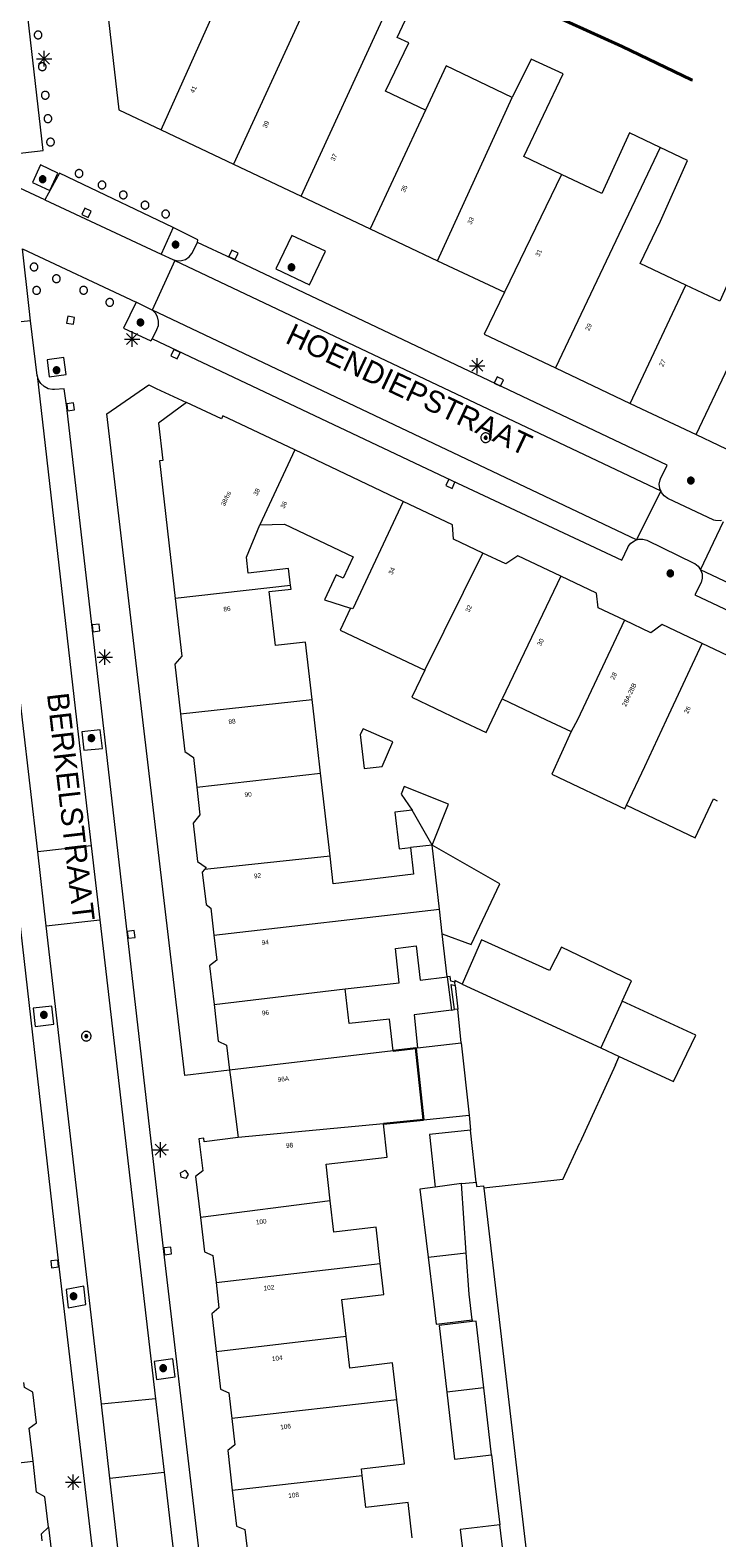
# Model space of a CAD drawing. Header units: metres. Extents: x 135779 to 137489, y 452643 to 455118.
# Tile 104 of 256: x 136287 to 136332, y 453347 to 453444. Entities that reach past the tile are written whole.
import ezdxf
from ezdxf.enums import TextEntityAlignment as Align

# ---------------------------------------------------------------- set-up
doc = ezdxf.new("R2010")
doc.units = ezdxf.units.M
doc.linetypes.add('DGN_Style_3', pattern=[78.572352, 56.123108, -22.449243])
doc.linetypes.add('DGN_Style_4', pattern=[89.853097, 44.898487, -22.449243, 0.056123, -22.449243])
for name, color, linetype, lineweight in [('KTop_NAR_Huisnummer (t)', 7, 'Continuous', 13), ('KTop_NAR_Huisnummer tijdelijk (t)', 7, 'Continuous', 13), ('KTop_ORL_Weg_Straatnaam (t)', 7, 'Continuous', 13), ('KTop_PAL_Afsluitpaal', 222, 'Continuous', 13), ('KTop_PAL_Lichtmast', 40, 'Continuous', 13), ('KTop_PND_Grondvlaksituatie van BAG-pand [tachy]', 1, 'Continuous', 13), ('KTop_PND_Pandscheiding', 40, 'Continuous', 13), ('KTop_PND_Voorlopige_pandgeometrie', 1, 'DGN_Style_3', 30), ('KTop_PUT_Brandkraan of -put', 1, 'Continuous', 13), ('KTop_PUT_Inspectie- of rioolput', 15, 'Continuous', 13), ('KTop_PUT_Kolk', 15, 'Continuous', 13), ('KTop_SHD_Hek (l)', 15, 'DGN_Style_4', 40), ('KTop_SHD_Muur', 15, 'Continuous', 13), ('KTop_VGO_Boom', 92, 'Continuous', 13), ('KTop_WGD_Parkeervlak', 251, 'Continuous', 13), ('KTop_WGD_Rijbaan_Lokale weg', 251, 'Continuous', 13), ('KTop_WGD_Rijbaan_Lokale weg_verkeersdrempel', 40, 'Continuous', 13), ('KTop_WGD_Voetpad', 251, 'Continuous', 13), ('KTop_WGD_Voetpad_achterpad', 251, 'Continuous', 13)]:
    doc.layers.add(name, color=color, linetype=linetype, lineweight=lineweight)
doc.styles.add('Style-ROVU', font='ROVU.shx')
doc.styles.add('Style-ROVUCURSIEF', font='ROVUCURSIEF.shx')

# ---------------------------------------------------------------- blocks, each defined once
blk = doc.blocks.new('PAL_Lichtmast')
at = {"layer": 'KTop_PAL_Lichtmast'}
for p, q in [((-0.354, -0.354), (0.354, 0.354)), ((0.354, -0.354), (-0.354, 0.354)), ((0, -0.5), (0, 0.5)), ((-0.5, 0), (0.5, 0))]:
    blk.add_line(p, q, dxfattribs=at)
blk = doc.blocks.new('PAL_Afsluitpaal')
at = {"layer": 'KTop_PAL_Afsluitpaal', "flags": 128}
blk.add_lwpolyline([(0.25, 0), (0.249, 0.026), (0.245, 0.052), (0.238, 0.077), (0.228, 0.102), (0.217, 0.125), (0.202, 0.147), (0.186, 0.167), (0.167, 0.186), (0.147, 0.202), (0.125, 0.217), (0.102, 0.228), (0.077, 0.238), (0.052, 0.245), (0.026, 0.249), (0, 0.25), (-0.026, 0.249), (-0.052, 0.245), (-0.077, 0.238), (-0.102, 0.228), (-0.125, 0.217), (-0.147, 0.202), (-0.167, 0.186), (-0.186, 0.167), (-0.202, 0.147), (-0.217, 0.125), (-0.228, 0.102), (-0.238, 0.077), (-0.245, 0.052), (-0.249, 0.026), (-0.25, 0), (-0.249, -0.026), (-0.245, -0.052), (-0.238, -0.077), (-0.228, -0.102), (-0.217, -0.125), (-0.202, -0.147), (-0.186, -0.167), (-0.167, -0.186), (-0.147, -0.202), (-0.125, -0.217), (-0.102, -0.228), (-0.077, -0.238), (-0.052, -0.245), (-0.026, -0.249), (0, -0.25), (0.026, -0.249), (0.052, -0.245), (0.077, -0.238), (0.102, -0.228), (0.125, -0.217), (0.147, -0.202), (0.167, -0.186), (0.186, -0.167), (0.202, -0.147), (0.217, -0.125), (0.228, -0.102), (0.238, -0.077), (0.245, -0.052), (0.249, -0.026), (0.25, 0)], dxfattribs=at)
blk = doc.blocks.new('PUT_Brandkraan_of_-put')
at = {"layer": 'KTop_PUT_Brandkraan of -put'}
for p, q in [((-0.25, 0.034), (0, 0.25)), ((-0.158, -0.25), (-0.25, 0.034)), ((0, 0.25), (0.25, 0.033)), ((0.25, 0.033), (0.158, -0.25)), ((0.158, -0.25), (-0.158, -0.25))]:
    blk.add_line(p, q, dxfattribs=at)
blk = doc.blocks.new('PUT_Inspectie-_of_rioolput')
at = {"layer": 'KTop_PUT_Inspectie- of rioolput', "flags": 128}
for points in [[(0.31, 0), (0.308, 0.032), (0.303, 0.064), (0.294, 0.095), (0.283, 0.126), (0.268, 0.155), (0.25, 0.182), (0.23, 0.207), (0.207, 0.23), (0.182, 0.25), (0.154, 0.268), (0.126, 0.283), (0.095, 0.294), (0.064, 0.303), (0.032, 0.308), (0, 0.309), (-0.032, 0.308), (-0.064, 0.303), (-0.096, 0.294), (-0.126, 0.283), (-0.155, 0.268), (-0.182, 0.25), (-0.207, 0.23), (-0.23, 0.207), (-0.25, 0.182), (-0.268, 0.154), (-0.283, 0.126), (-0.294, 0.095), (-0.303, 0.064), (-0.308, 0.032), (-0.309, 0), (-0.308, -0.032), (-0.303, -0.064), (-0.294, -0.096), (-0.283, -0.126), (-0.268, -0.155), (-0.25, -0.182), (-0.23, -0.207), (-0.207, -0.23), (-0.182, -0.25), (-0.155, -0.268), (-0.126, -0.283), (-0.096, -0.294), (-0.064, -0.303), (-0.032, -0.308), (0, -0.309), (0.032, -0.308), (0.064, -0.303), (0.095, -0.294), (0.126, -0.283), (0.155, -0.268), (0.182, -0.25), (0.207, -0.23), (0.23, -0.207), (0.25, -0.182), (0.268, -0.155), (0.283, -0.126), (0.294, -0.096), (0.303, -0.064), (0.308, -0.032), (0.31, 0)], [(0.095, 0), (0.094, 0.009), (0.092, 0.019), (0.09, 0.029), (0.086, 0.038), (0.082, 0.047), (0.076, 0.055), (0.07, 0.063), (0.063, 0.07), (0.055, 0.076), (0.047, 0.082), (0.038, 0.086), (0.029, 0.09), (0.019, 0.092), (0.009, 0.094), (0, 0.094), (-0.01, 0.094), (-0.02, 0.092), (-0.029, 0.09), (-0.039, 0.086), (-0.048, 0.082), (-0.056, 0.076), (-0.064, 0.07), (-0.071, 0.063), (-0.077, 0.055), (-0.082, 0.047), (-0.087, 0.038), (-0.09, 0.029), (-0.093, 0.019), (-0.094, 0.009), (-0.095, 0), (-0.094, -0.01), (-0.093, -0.02), (-0.09, -0.029), (-0.087, -0.039), (-0.082, -0.048), (-0.077, -0.056), (-0.071, -0.064), (-0.064, -0.071), (-0.056, -0.077), (-0.047, -0.082), (-0.039, -0.087), (-0.029, -0.09), (-0.02, -0.093), (-0.01, -0.094), (0, -0.095), (0.009, -0.094), (0.019, -0.093), (0.029, -0.09), (0.038, -0.087), (0.047, -0.082), (0.055, -0.077), (0.063, -0.071), (0.07, -0.064), (0.076, -0.056), (0.082, -0.047), (0.086, -0.039), (0.09, -0.029), (0.092, -0.02), (0.094, -0.01), (0.095, 0)], [(0.035, 0), (0.034, 0.003), (0.034, 0.007), (0.033, 0.01), (0.031, 0.014), (0.03, 0.017), (0.028, 0.02), (0.026, 0.023), (0.023, 0.026), (0.02, 0.028), (0.017, 0.03), (0.014, 0.031), (0.01, 0.033), (0.007, 0.034), (0.003, 0.034), (0, 0.034), (-0.004, 0.034), (-0.007, 0.034), (-0.011, 0.033), (-0.014, 0.031), (-0.018, 0.03), (-0.021, 0.028), (-0.023, 0.026), (-0.026, 0.023), (-0.028, 0.02), (-0.03, 0.017), (-0.032, 0.014), (-0.033, 0.01), (-0.034, 0.007), (-0.035, 0.003), (-0.035, 0), (-0.035, -0.004), (-0.034, -0.007), (-0.033, -0.011), (-0.032, -0.014), (-0.03, -0.018), (-0.028, -0.021), (-0.026, -0.023), (-0.023, -0.026), (-0.021, -0.028), (-0.017, -0.03), (-0.014, -0.032), (-0.011, -0.033), (-0.007, -0.034), (-0.004, -0.035), (0, -0.035), (0.003, -0.035), (0.007, -0.034), (0.01, -0.033), (0.014, -0.032), (0.017, -0.03), (0.02, -0.028), (0.023, -0.026), (0.026, -0.023), (0.028, -0.021), (0.03, -0.017), (0.031, -0.014), (0.033, -0.011), (0.034, -0.007), (0.034, -0.004), (0.035, 0)], [(0.01, 0.02), (0.007, 0.02), (0.005, 0.021), (0.003, 0.022), (0.001, 0.022), (-0.001, 0.022), (-0.004, 0.022), (-0.006, 0.021), (-0.008, 0.02), (-0.01, 0.019), (-0.012, 0.018), (-0.014, 0.017), (-0.016, 0.015), (-0.017, 0.013), (-0.019, 0.012), (-0.02, 0.009), (-0.021, 0.007), (-0.022, 0.005), (-0.022, 0.003), (-0.022, 0.001), (-0.022, -0.001), (-0.022, -0.004), (-0.022, -0.006), (-0.021, -0.008), (-0.02, -0.01), (-0.019, -0.012), (-0.017, -0.014), (-0.016, -0.016), (-0.014, -0.017), (-0.012, -0.019), (-0.01, -0.02), (-0.008, -0.021), (-0.006, -0.022), (-0.003, -0.022), (-0.001, -0.022), (0.001, -0.022), (0.003, -0.022), (0.005, -0.022), (0.008, -0.021), (0.01, -0.02), (0.012, -0.019), (0.014, -0.017), (0.015, -0.016), (0.017, -0.014), (0.018, -0.012), (0.02, -0.01), (0.02, -0.008), (0.021, -0.006), (0.022, -0.003), (0.022, -0.001), (0.022, 0.001), (0.022, 0.003), (0.021, 0.005), (0.02, 0.008), (0.019, 0.01), (0.018, 0.012), (0.017, 0.014), (0.015, 0.015), (0.013, 0.017), (0.012, 0.018), (0.01, 0.02)]]:
    blk.add_lwpolyline(points, dxfattribs=at)
blk = doc.blocks.new('PUT_Kolk')
at = {"layer": 'KTop_PUT_Kolk', "flags": 128}
blk.add_lwpolyline([(0.225, -0.225), (0.225, 0.225), (-0.225, 0.225), (-0.225, -0.225), (0.225, -0.225)], dxfattribs=at)
blk = doc.blocks.new('VGO_Boom')
at = {"layer": 'KTop_VGO_Boom', "flags": 128}
for points in [[(0.215, 0), (0.214, 0.022), (0.21, 0.045), (0.204, 0.066), (0.196, 0.087), (0.186, 0.108), (0.174, 0.126), (0.16, 0.144), (0.144, 0.16), (0.126, 0.174), (0.107, 0.186), (0.087, 0.196), (0.066, 0.204), (0.045, 0.21), (0.022, 0.214), (-0.001, 0.215), (-0.023, 0.214), (-0.045, 0.21), (-0.067, 0.204), (-0.088, 0.196), (-0.108, 0.186), (-0.127, 0.174), (-0.144, 0.16), (-0.16, 0.144), (-0.174, 0.126), (-0.187, 0.107), (-0.197, 0.087), (-0.205, 0.066), (-0.211, 0.045), (-0.214, 0.022), (-0.215, -0.001), (-0.214, -0.023), (-0.211, -0.045), (-0.205, -0.067), (-0.197, -0.088), (-0.187, -0.108), (-0.174, -0.127), (-0.16, -0.144), (-0.144, -0.16), (-0.127, -0.174), (-0.108, -0.187), (-0.088, -0.197), (-0.067, -0.205), (-0.045, -0.211), (-0.023, -0.214), (0, -0.215), (0.022, -0.214), (0.045, -0.211), (0.066, -0.205), (0.087, -0.197), (0.108, -0.187), (0.126, -0.174), (0.144, -0.16), (0.16, -0.144), (0.174, -0.127), (0.186, -0.108), (0.196, -0.088), (0.204, -0.067), (0.21, -0.045), (0.214, -0.023), (0.215, -0.001)], [(0.155, 0), (0.154, 0.016), (0.152, 0.032), (0.147, 0.048), (0.142, 0.063), (0.134, 0.078), (0.125, 0.091), (0.115, 0.104), (0.104, 0.115), (0.091, 0.125), (0.077, 0.134), (0.063, 0.142), (0.048, 0.147), (0.032, 0.152), (0.016, 0.154), (-0.001, 0.155), (-0.017, 0.154), (-0.033, 0.152), (-0.048, 0.147), (-0.064, 0.142), (-0.078, 0.134), (-0.092, 0.125), (-0.104, 0.115), (-0.116, 0.104), (-0.126, 0.091), (-0.135, 0.077), (-0.142, 0.063), (-0.148, 0.048), (-0.152, 0.032), (-0.155, 0.016), (-0.155, -0.001), (-0.155, -0.017), (-0.152, -0.033), (-0.148, -0.048), (-0.142, -0.064), (-0.135, -0.078), (-0.126, -0.092), (-0.116, -0.104), (-0.104, -0.116), (-0.092, -0.126), (-0.078, -0.135), (-0.064, -0.142), (-0.048, -0.148), (-0.033, -0.152), (-0.017, -0.155), (0, -0.155), (0.016, -0.155), (0.032, -0.152), (0.048, -0.148), (0.063, -0.142), (0.078, -0.135), (0.091, -0.126), (0.104, -0.116), (0.115, -0.104), (0.125, -0.092), (0.134, -0.078), (0.142, -0.064), (0.147, -0.048), (0.152, -0.033), (0.154, -0.017), (0.155, -0.001)], [(0.095, 0), (0.094, 0.01), (0.093, 0.02), (0.09, 0.029), (0.087, 0.039), (0.082, 0.048), (0.077, 0.056), (0.071, 0.064), (0.064, 0.071), (0.056, 0.077), (0.047, 0.082), (0.039, 0.087), (0.029, 0.09), (0.02, 0.093), (0.01, 0.094), (-0.001, 0.095), (-0.01, 0.094), (-0.02, 0.093), (-0.03, 0.09), (-0.039, 0.087), (-0.048, 0.082), (-0.056, 0.077), (-0.064, 0.071), (-0.071, 0.064), (-0.077, 0.056), (-0.083, 0.047), (-0.087, 0.039), (-0.091, 0.029), (-0.093, 0.02), (-0.095, 0.01), (-0.095, -0.001), (-0.095, -0.01), (-0.093, -0.02), (-0.091, -0.03), (-0.087, -0.039), (-0.083, -0.048), (-0.077, -0.056), (-0.071, -0.064), (-0.064, -0.071), (-0.056, -0.077), (-0.048, -0.083), (-0.039, -0.087), (-0.03, -0.091), (-0.02, -0.093), (-0.01, -0.095), (0, -0.095), (0.01, -0.095), (0.02, -0.093), (0.029, -0.091), (0.039, -0.087), (0.048, -0.083), (0.056, -0.077), (0.064, -0.071), (0.071, -0.064), (0.077, -0.056), (0.082, -0.048), (0.087, -0.039), (0.09, -0.03), (0.093, -0.02), (0.094, -0.01), (0.095, -0.001)], [(0.035, 0), (0.035, 0.004), (0.034, 0.007), (0.033, 0.011), (0.032, 0.014), (0.03, 0.018), (0.028, 0.021), (0.026, 0.023), (0.023, 0.026), (0.021, 0.028), (0.017, 0.03), (0.014, 0.032), (0.011, 0.033), (0.007, 0.034), (0.004, 0.035), (-0.001, 0.035), (-0.004, 0.035), (-0.008, 0.034), (-0.011, 0.033), (-0.015, 0.032), (-0.018, 0.03), (-0.021, 0.028), (-0.024, 0.026), (-0.027, 0.023), (-0.029, 0.021), (-0.031, 0.017), (-0.032, 0.014), (-0.034, 0.011), (-0.035, 0.007), (-0.035, 0.004), (-0.035, -0.001), (-0.035, -0.004), (-0.035, -0.008), (-0.034, -0.011), (-0.032, -0.015), (-0.031, -0.018), (-0.029, -0.021), (-0.027, -0.024), (-0.024, -0.027), (-0.021, -0.029), (-0.018, -0.031), (-0.015, -0.032), (-0.011, -0.034), (-0.008, -0.035), (-0.004, -0.035), (0, -0.035), (0.004, -0.035), (0.007, -0.035), (0.011, -0.034), (0.014, -0.032), (0.018, -0.031), (0.021, -0.029), (0.023, -0.027), (0.026, -0.024), (0.028, -0.021), (0.03, -0.018), (0.032, -0.015), (0.033, -0.011), (0.034, -0.008), (0.035, -0.004), (0.035, 0)]]:
    blk.add_lwpolyline(points, dxfattribs=at)

msp = doc.modelspace()

# ---------------------------------------------------------------- linework, layer by layer
at = {"layer": 'KTop_PND_Grondvlaksituatie van BAG-pand [tachy]', "flags": 128}
for points in [[(136291.692, 453451.245), (136293.061, 453439.273), (136295.797, 453437.981)], [(136312.823, 453439.263), (136310.255, 453440.475), (136311.751, 453443.583), (136311.007, 453443.926), (136311.52, 453445.039), (136310.288, 453445.607)], [(136318.421, 453440.069), (136314.156, 453442.102), (136312.823, 453439.263)], [(136321.603, 453435.117), (136319.175, 453436.263), (136321.7, 453441.592), (136319.644, 453442.542), (136318.421, 453440.069)], [(136295.797, 453437.981), (136300.456, 453435.78)], [(136327.957, 453436.863), (136325.974, 453437.802), (136324.191, 453433.896), (136321.603, 453435.117)], [(136329.607, 453427.996), (136326.669, 453429.387), (136327.972, 453432.112), (136329.725, 453436.024), (136327.957, 453436.863)], [(136300.456, 453435.78), (136304.812, 453433.723)], [(136304.812, 453433.723), (136309.274, 453431.615)], [(136336.527, 453431.511), (136334.494, 453432.467), (136333.201, 453429.703), (136333.081, 453429.76), (136331.809, 453426.953), (136329.607, 453427.996)], [(136309.274, 453431.615), (136313.615, 453429.565)], [(136313.615, 453429.565), (136317.93, 453427.527)], [(136317.93, 453427.527), (136316.623, 453424.827), (136321.212, 453422.655)], [(136321.212, 453422.655), (136326.036, 453420.371)], [(136297.428, 453420.425), (136295.628, 453419.105), (136295.906, 453416.702), (136295.678, 453416.676), (136296.702, 453407.821)], [(136304.405, 453417.374), (136299.776, 453419.57), (136299.682, 453419.372), (136297.428, 453420.425)], [(136326.036, 453420.371), (136330.273, 453418.365)], [(136330.273, 453418.365), (136334.607, 453416.313)], [(136311.388, 453414.063), (136304.405, 453417.374)], [(136316.533, 453410.735), (136314.639, 453411.629), (136314.567, 453412.555), (136311.388, 453414.063)], [(136304.137, 453408.641), (136304.009, 453409.748), (136301.406, 453409.447), (136301.287, 453410.476), (136302.154, 453412.556)], [(136302.154, 453412.556), (136303.751, 453412.594), (136308.164, 453410.501), (136307.531, 453409.13), (136307.079, 453409.344), (136306.313, 453407.73), (136308.007, 453407.191)], [(136321.552, 453409.242), (136318.775, 453410.559), (136318.019, 453410.034), (136316.533, 453410.735)], [(136305.517, 453401.31), (136305.091, 453404.997), (136303.164, 453404.774), (136302.762, 453408.251), (136304.163, 453408.413), (136304.137, 453408.641)], [(136325.652, 453406.409), (136323.957, 453407.209), (136323.85, 453408.152), (136321.552, 453409.242)], [(136296.702, 453407.821), (136297.131, 453404.106), (136296.679, 453403.581), (136297.046, 453400.384)], [(136308.007, 453407.191), (136307.338, 453405.778), (136310.51, 453404.277), (136312.779, 453403.203)], [(136330.673, 453404.916), (136328.085, 453406.143), (136327.347, 453405.61), (136325.652, 453406.409)], [(136335.047, 453401.964), (136333.254, 453402.811), (136333.16, 453403.736), (136330.673, 453404.916)], [(136312.779, 453403.203), (136311.948, 453401.447), (136315.008, 453400), (136316.748, 453399.177), (136317.137, 453400), (136317.773, 453401.344)], [(136306.063, 453396.571), (136305.668, 453400), (136305.517, 453401.31)], [(136317.773, 453401.344), (136320.614, 453400), (136322.225, 453399.238)], [(136297.046, 453400.384), (136297.09, 453400), (136297.325, 453397.958), (136297.876, 453397.571), (136298.092, 453395.656)], [(136308.869, 453396.868), (136310.031, 453396.993), (136310.729, 453398.571), (136308.819, 453399.422), (136308.617, 453399.054), (136308.869, 453396.868)], [(136322.225, 453399.238), (136320.971, 453396.489), (136325.682, 453394.262), (136325.793, 453394.496)], [(136306.679, 453391.222), (136306.063, 453396.571)], [(136298.092, 453395.656), (136298.292, 453393.887), (136297.855, 453393.338), (136298.137, 453390.884), (136298.686, 453390.481), (136298.59, 453390.369)], [(136313.263, 453391.917), (136314.315, 453394.577), (136311.462, 453395.714), (136311.269, 453395.206), (136311.97, 453394.19)], [(136311.97, 453394.19), (136310.858, 453394.045), (136311.138, 453391.693), (136311.871, 453391.77)], [(136325.793, 453394.496), (136330.211, 453392.407), (136331.392, 453394.903), (136331.638, 453394.787)], [(136311.871, 453391.77), (136312.068, 453390.056), (136306.885, 453389.433), (136306.679, 453391.222)], [(136313.911, 453386.22), (136315.783, 453385.533), (136317.625, 453389.433), (136313.263, 453391.917)], [(136298.59, 453390.369), (136298.444, 453390.198), (136298.686, 453388.1), (136298.987, 453387.879), (136299.189, 453386.133)], [(136299.189, 453386.133), (136299.375, 453384.523), (136298.913, 453384.162), (136299.201, 453381.67)], [(136307.663, 453382.671), (136311.144, 453383.071), (136310.89, 453385.282), (136312.226, 453385.44), (136312.479, 453383.241), (136314.226, 453383.448)], [(136314.226, 453383.448), (136313.911, 453386.22)], [(136325.506, 453381.878), (136326.106, 453383.188), (136321.596, 453385.358), (136320.836, 453383.848), (136316.446, 453385.827), (136315.206, 453382.978)], [(136310.744, 453378.682), (136310.521, 453380.73), (136307.92, 453380.435), (136307.663, 453382.671)], [(136315.206, 453382.978), (136314.713, 453383.205), (136314.724, 453383.099)], [(136314.747, 453382.887), (136314.724, 453383.099)], [(136314.747, 453382.887), (136314.91, 453381.363)], [(136299.201, 453381.67), (136299.476, 453379.295), (136300.007, 453379.053), (136300.202, 453377.434)], [(136325.32, 453378.323), (136328.826, 453376.709), (136330.266, 453379.699), (136325.506, 453381.878)], [(136314.5, 453381.31), (136312.095, 453380.999), (136312.32, 453378.871)], [(136314.5, 453381.31), (136314.698, 453381.336)], [(136314.91, 453381.363), (136314.698, 453381.336)], [(136312.211, 453378.858), (136310.744, 453378.682)], [(136312.32, 453378.871), (136312.211, 453378.858)], [(136325.076, 453377.789), (136325.32, 453378.323)], [(136300.202, 453377.434), (136300.256, 453376.988), (136300.758, 453373.093)], [(136306.697, 453369.034), (136306.424, 453371.375), (136310.369, 453371.834), (136310.129, 453373.989)], [(136310.129, 453373.989), (136312.704, 453374.248)], [(136312.704, 453374.248), (136315.639, 453374.544)], [(136315.639, 453374.544), (136315.743, 453373.569)], [(136300.758, 453373.093), (136298.573, 453372.83), (136298.547, 453373.058), (136298.23, 453373.021), (136298.479, 453370.946), (136298.017, 453370.592), (136298.329, 453367.946)], [(136315.743, 453373.569), (136313.088, 453373.285), (136313.449, 453369.911)], [(136321.686, 453370.39), (136322.776, 453372.76)], [(136313.449, 453369.911), (136312.46, 453369.783), (136312.998, 453365.393)], [(136315.155, 453370.133), (136315.902, 453370.199), (136316.101, 453370.216)], [(136315.457, 453365.666), (136315.155, 453370.133)], [(136316.101, 453370.216), (136316.13, 453369.946), (136316.579, 453369.994), (136316.596, 453369.84)], [(136316.596, 453369.84), (136321.156, 453330.875)], [(136309.916, 453364.995), (136309.646, 453367.326), (136306.933, 453367.006), (136306.697, 453369.034)], [(136298.329, 453367.946), (136298.589, 453365.737), (136299.129, 453365.498), (136299.33, 453363.762)], [(136307.711, 453360.314), (136307.437, 453362.668), (136310.147, 453362.995), (136309.916, 453364.995)], [(136312.998, 453365.393), (136313.323, 453362.743), (136313.518, 453361.081), (136315.832, 453361.353)], [(136315.832, 453361.353), (136315.637, 453363.015), (136315.457, 453365.666)], [(136299.33, 453363.762), (136299.517, 453362.142), (136299.049, 453361.756), (136299.334, 453359.328)], [(136315.844, 453361.255), (136313.705, 453361.005), (136314.208, 453356.699)], [(136316.592, 453356.978), (136316.089, 453361.284), (136315.844, 453361.255)], [(136310.982, 453356.205), (136310.71, 453358.588), (136307.951, 453358.257), (136307.711, 453360.314)], [(136299.334, 453359.328), (136299.62, 453356.901), (136300.149, 453356.671), (136300.347, 453355.006)], [(136287.533, 453352.26), (136287.284, 453354.395), (136287.747, 453354.731), (136287.517, 453356.708), (136286.98, 453356.997), (136286.942, 453357.318)], [(136308.757, 453351.342), (136308.708, 453351.759), (136311.469, 453352.096), (136310.982, 453356.205)], [(136314.208, 453356.699), (136314.712, 453352.393), (136317.096, 453352.672)], [(136317.096, 453352.672), (136316.592, 453356.978)], [(136300.347, 453355.006), (136300.549, 453353.306), (136300.087, 453352.951), (136300.376, 453350.399)], [(136288.531, 453348.008), (136288.304, 453349.954), (136287.764, 453350.274), (136287.533, 453352.26)], [(136311.977, 453347.315), (136311.724, 453349.609), (136308.996, 453349.281), (136308.757, 453351.342)], [(136300.376, 453350.399), (136300.639, 453348.084), (136301.178, 453347.865), (136301.391, 453346.069)], [(136288.132, 453347.121), (136288.079, 453347.573), (136288.531, 453348.008)], [(136317.624, 453348.164), (136315.071, 453347.864), (136315.426, 453344.835), (136317.979, 453345.134)], [(136317.979, 453345.134), (136317.624, 453348.164)]]:
    msp.add_lwpolyline(points, dxfattribs=at)
at = {"layer": 'KTop_PND_Pandscheiding', "flags": 128}
for points in [[(136295.797, 453437.981), (136299.855, 453447.04)], [(136305.116, 453445.905), (136300.456, 453435.78)], [(136304.812, 453433.723), (136310.288, 453445.607)], [(136313.615, 453429.565), (136318.421, 453440.069)], [(136312.823, 453439.263), (136309.274, 453431.615)], [(136327.957, 453436.863), (136321.212, 453422.655)], [(136321.603, 453435.117), (136317.93, 453427.527)], [(136330.273, 453418.365), (136336.527, 453431.511)], [(136326.036, 453420.371), (136329.607, 453427.996)], [(136304.405, 453417.374), (136302.154, 453412.556)], [(136311.388, 453414.063), (136308.15, 453407.145), (136308.007, 453407.191)], [(136312.779, 453403.203), (136316.533, 453410.735)], [(136304.137, 453408.641), (136296.702, 453407.821)], [(136321.552, 453409.242), (136317.773, 453401.344)], [(136325.652, 453406.409), (136322.628, 453400), (136322.225, 453399.238)], [(136325.793, 453394.496), (136326.974, 453396.993), (136328.378, 453400), (136330.673, 453404.916)], [(136297.046, 453400.384), (136305.517, 453401.31)], [(136298.092, 453395.656), (136306.063, 453396.571)], [(136313.263, 453391.917), (136311.97, 453394.19)], [(136306.679, 453391.222), (136298.807, 453390.392), (136298.59, 453390.369)], [(136313.263, 453391.917), (136311.871, 453391.77)], [(136313.731, 453387.799), (136313.263, 453391.917)], [(136299.189, 453386.133), (136313.731, 453387.799)], [(136313.911, 453386.22), (136313.731, 453387.799)], [(136299.201, 453381.67), (136307.663, 453382.671)], [(136315.206, 453382.978), (136324.127, 453378.872)], [(136325.506, 453381.878), (136324.127, 453378.872)], [(136315.14, 453379.209), (136314.91, 453381.363)], [(136310.744, 453378.682), (136300.202, 453377.434)], [(136312.32, 453378.871), (136315.14, 453379.209)], [(136315.14, 453379.209), (136315.639, 453374.544)], [(136324.127, 453378.872), (136325.32, 453378.323)], [(136325.076, 453377.789), (136322.776, 453372.76)], [(136310.129, 453373.989), (136300.758, 453373.093)], [(136316.101, 453370.216), (136315.743, 453373.569)], [(136315.155, 453370.133), (136313.449, 453369.911)], [(136321.686, 453370.39), (136316.596, 453369.84)], [(136306.697, 453369.034), (136298.329, 453367.946)], [(136299.33, 453363.762), (136309.916, 453364.995)], [(136312.998, 453365.393), (136315.457, 453365.666)], [(136299.334, 453359.328), (136307.711, 453360.314)], [(136310.982, 453356.205), (136300.347, 453355.006)], [(136316.592, 453356.978), (136314.208, 453356.699)], [(136279.327, 453351.31), (136287.533, 453352.26)], [(136300.376, 453350.399), (136308.757, 453351.342)]]:
    msp.add_lwpolyline(points, dxfattribs=at)
at = {"layer": 'KTop_PND_Voorlopige_pandgeometrie', "flags": 128}
for points in [[(136312.211, 453378.858), (136312.211, 453378.858), (136310.744, 453378.682)], [(136312.704, 453374.248), (136312.211, 453378.858)], [(136310.129, 453373.989), (136312.704, 453374.248), (136312.704, 453374.248)]]:
    msp.add_lwpolyline(points, dxfattribs=at)
at = {"layer": 'KTop_SHD_Hek (l)', "flags": 128}
msp.add_lwpolyline([(136306.652, 453472.681), (136309.248, 453450.887), (136316.639, 453447.461), (136320.959, 453445.418), (136325.513, 453443.348), (136329.988, 453441.211), (136334.285, 453439.284), (136387.751, 453414.5)], dxfattribs=at)
at = {"layer": 'KTop_SHD_Muur', "flags": 128}
for points in [[(136314.724, 453383.099), (136314.464, 453383.164), (136314.424, 453383.473), (136314.226, 453383.448)], [(136314.226, 453383.448), (136314.5, 453381.31)], [(136314.698, 453381.336), (136314.492, 453382.951), (136314.747, 453382.887)]]:
    msp.add_lwpolyline(points, dxfattribs=at)
at = {"layer": 'KTop_WGD_Parkeervlak', "flags": 128}
for points in [[(136296.56, 453431.71), (136295.8, 453429.98)], [(136296.545, 453429.634), (136296.815, 453429.561), (136297.094, 453429.567), (136297.36, 453429.651), (136297.592, 453429.808), (136297.77, 453430.023), (136298.13, 453430.73)], [(136295.23, 453424.54), (136295.238, 453424.556), (136295.52, 453425.13), (136295.613, 453425.393), (136295.627, 453425.671), (136295.563, 453425.941), (136295.424, 453426.183), (136295.23, 453426.37)], [(136290.67, 453399.23), (136290.81, 453398.04), (136292.01, 453398.16), (136291.87, 453399.35), (136290.67, 453399.23)], [(136287.67, 453380.26), (136288.87, 453380.39), (136288.75, 453381.57), (136287.55, 453381.44), (136287.67, 453380.26)], [(136289.79, 453362.13), (136290.94, 453362.34), (136290.81, 453363.52), (136289.66, 453363.31), (136289.79, 453362.13)], [(136296.54, 453358.86), (136295.35, 453358.68), (136295.5, 453357.52), (136296.69, 453357.7), (136296.54, 453358.86)]]:
    msp.add_lwpolyline(points, dxfattribs=at)
at = {"layer": 'KTop_WGD_Rijbaan_Lokale weg', "flags": 128}
for points in [[(136296.668, 453429.576), (136295.206, 453426.382)], [(136296.668, 453429.576), (136327.993, 453414.754)], [(136295.23, 453426.37), (136295.206, 453426.382)], [(136326.439, 453411.58), (136295.23, 453426.37)], [(136287.377, 453425.7), (136283.911, 453425.32)], [(136287.838, 453391.496), (136286.86, 453400), (136284.57, 453419.57), (136283.911, 453425.32)], [(136287.81, 453422.18), (136287.377, 453425.7)], [(136287.81, 453422.18), (136290.344, 453400), (136291.288, 453391.887)], [(136327.993, 453414.754), (136326.439, 453411.58)], [(136330.569, 453409.666), (136332.044, 453412.764)], [(136361.348, 453395.133), (136351.047, 453400), (136330.569, 453409.666)], [(136291.288, 453391.887), (136287.838, 453391.496)], [(136288.386, 453386.74), (136291.842, 453387.119)], [(136291.938, 453355.936), (136288.386, 453386.74)], [(136291.842, 453387.119), (136295.429, 453356.276)], [(136295.429, 453356.276), (136291.938, 453355.936)], [(136292.488, 453351.163), (136295.978, 453351.559)], [(136295.978, 453351.559), (136299.416, 453321.996)], [(136295.91, 453321.487), (136292.488, 453351.163)]]:
    msp.add_lwpolyline(points, dxfattribs=at)
at = {"layer": 'KTop_WGD_Rijbaan_Lokale weg_verkeersdrempel', "flags": 128}
for points in [[(136288.295, 453433.49), (136286.37, 453434.39), (136286.135, 453436.422)], [(136288.295, 453433.49), (136295.8, 453429.98)], [(136287.377, 453425.7), (136287.28, 453426.49), (136286.86, 453430.33), (136294.19, 453426.89)], [(136295.8, 453429.98), (136296.545, 453429.634)], [(136296.545, 453429.634), (136296.668, 453429.576)], [(136295.206, 453426.382), (136294.19, 453426.89)], [(136331.918, 453412.824), (136331.82, 453412.805), (136331.526, 453412.828), (136331.41, 453412.86), (136328.45, 453414.25), (136328.219, 453414.414), (136328.042, 453414.636), (136327.993, 453414.754)], [(136326.439, 453411.58), (136326.561, 453411.622), (136326.839, 453411.636), (136327.11, 453411.57), (136330.14, 453410.09), (136330.185, 453410.065), (136330.406, 453409.893), (136330.569, 453409.666)], [(136288.386, 453386.74), (136287.838, 453391.496)], [(136291.288, 453391.887), (136291.842, 453387.119)], [(136295.429, 453356.276), (136295.978, 453351.559)], [(136292.488, 453351.163), (136291.938, 453355.936)]]:
    msp.add_lwpolyline(points, dxfattribs=at)
at = {"layer": 'KTop_WGD_Voetpad', "flags": 128}
for points in [[(136286.135, 453436.422), (136288.195, 453436.657), (136286.87, 453448.121), (136284.81, 453447.88)], [(136288.02, 453435.73), (136287.51, 453434.6), (136288.62, 453434.08), (136289.13, 453435.21), (136288.02, 453435.73)], [(136296.56, 453431.71), (136290.272, 453434.705), (136289.244, 453435.194), (136288.295, 453433.49)], [(136298.13, 453430.73), (136298.15, 453430.9), (136296.56, 453431.71)], [(136305.35, 453428), (136306.38, 453430.17), (136304.21, 453431.19), (136303.18, 453429.04), (136305.35, 453428)], [(136327.993, 453414.754), (136327.934, 453414.898), (136327.903, 453415.18), (136327.952, 453415.459), (136327.97, 453415.51), (136328.4, 453416.39), (136300.35, 453429.71), (136298.13, 453430.73)], [(136283.8, 453426.29), (136283.799, 453426.189), (136283.744, 453425.903), (136283.613, 453425.642), (136283.417, 453425.426), (136283.17, 453425.272), (136282.89, 453425.19), (136282.26, 453425.18), (136282.81, 453420.52), (136285.176, 453400), (136286.86, 453385.39), (136289.18, 453364.99), (136291.59, 453344.6), (136294.137, 453322.366), (136294.17, 453322.08), (136294.84, 453322.18), (136294.942, 453322.19), (136295.215, 453322.163), (136295.469, 453322.058), (136295.682, 453321.885), (136295.837, 453321.659), (136295.92, 453321.397)], [(136294.19, 453426.89), (136293.37, 453425.21), (136295.13, 453424.41), (136295.23, 453424.54)], [(136295.23, 453424.54), (136295.24, 453424.535), (136296.83, 453423.78), (136314.54, 453415.42), (136325.48, 453410.28), (136325.87, 453411.09), (136325.901, 453411.149), (136326.072, 453411.369), (136326.298, 453411.531), (136326.439, 453411.58)], [(136288.58, 453422.09), (136289.67, 453422.23), (136289.52, 453423.33), (136288.44, 453423.18), (136288.58, 453422.09)], [(136300.98, 453323), (136298.37, 453345.35), (136295.96, 453365.77), (136292.024, 453400), (136289.71, 453420.12), (136289.54, 453421.32), (136288.92, 453421.26), (136288.797, 453421.261), (136288.512, 453421.319), (136288.253, 453421.452), (136288.04, 453421.651), (136287.888, 453421.9), (136287.81, 453422.18)], [(136300.202, 453377.434), (136297.323, 453377.087), (136294.621, 453400), (136292.298, 453419.698), (136294.993, 453421.562), (136295.468, 453421.34), (136297.428, 453420.425)], [(136330.569, 453409.666), (136330.661, 453409.402), (136330.675, 453409.122), (136330.61, 453408.85), (136330.19, 453408.04), (136334.34, 453406.09), (136347.174, 453400), (136352.4, 453397.52), (136360.44, 453393.74), (136360.81, 453394.6), (136360.984, 453394.804), (136361.227, 453394.973), (136361.492, 453395.065)], [(136288.531, 453348.008), (136288.701, 453346.548)]]:
    msp.add_lwpolyline(points, dxfattribs=at)
at = {"layer": 'KTop_WGD_Voetpad_achterpad', "flags": 128}
for points in [[(136315.832, 453361.353), (136315.844, 453361.255)], [(136317.096, 453352.672), (136317.269, 453351.193), (136317.624, 453348.164)]]:
    msp.add_lwpolyline(points, dxfattribs=at)

# ---------------------------------------------------------------- block references
at = {"layer": 'KTop_PAL_Afsluitpaal'}
for p in [(136287.861, 453444.1), (136288.131, 453442.05), (136288.321, 453440.22), (136288.491, 453438.71), (136288.661, 453437.2), (136290.501, 453435.18), (136291.981, 453434.44), (136293.351, 453433.8), (136294.751, 453433.14), (136296.081, 453432.57), (136287.601, 453429.16), (136289.041, 453428.4), (136287.761, 453427.65), (136290.791, 453427.66), (136292.481, 453426.88)]:
    msp.add_blockref('PAL_Afsluitpaal', p, dxfattribs=at)
at = {"layer": 'KTop_PAL_Lichtmast'}
for p in [(136288.251, 453442.57), (136293.921, 453424.52), (136316.165, 453422.796), (136292.161, 453404.03), (136295.761, 453372.31), (136290.131, 453350.91)]:
    msp.add_blockref('PAL_Lichtmast', p, dxfattribs=at)
at = {"layer": 'KTop_PUT_Brandkraan of -put', "rotation": 347.883978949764}
msp.add_blockref('PUT_Brandkraan_of_-put', (136297.281, 453370.75), dxfattribs=at)
at = {"layer": 'KTop_PUT_Inspectie- of rioolput'}
for p, rotation in [((136316.711, 453418.165), 64.67796687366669), ((136290.966, 453379.626), 6.633622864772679)]:
    msp.add_blockref('PUT_Inspectie-_of_rioolput', p, dxfattribs=dict(at, rotation=rotation))
at = {"layer": 'KTop_PUT_Kolk'}
for p, rotation in [((136290.972, 453432.642), 244.9350623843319), ((136300.457, 453429.936), 244.6647230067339), ((136289.951, 453425.731), 259.823303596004), ((136296.723, 453423.554), 64.66472301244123), ((136317.557, 453421.79), 244.5985319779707), ((136289.958, 453420.154), 187.8064008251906), ((136314.434, 453415.194), 64.8341973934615), ((136291.589, 453405.918), 186.5607585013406), ((136293.858, 453386.178), 186.5594529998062), ((136296.208, 453365.799), 186.5594530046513), ((136288.932, 453364.962), 6.488115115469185)]:
    msp.add_blockref('PUT_Kolk', p, dxfattribs=dict(at, rotation=rotation))
at = {"layer": 'KTop_VGO_Boom'}
for p in [(136288.154, 453434.809), (136296.724, 453430.599), (136304.193, 453429.137), (136294.46, 453425.59), (136289.05, 453422.513), (136329.937, 453415.405), (136328.614, 453409.429), (136291.294, 453398.819), (136288.234, 453380.999), (136290.144, 453362.879), (136295.924, 453358.249)]:
    msp.add_blockref('VGO_Boom', p, dxfattribs=at)

# ---------------------------------------------------------------- texts
at = {"layer": 'KTop_NAR_Huisnummer (t)', "style": 'Style-ROVU'}
for s, rotation, p in [('38/bs', 64.6, (136300.183, 453414.703)), ('38', 64.6, (136302.046, 453414.879)), ('36', 64.6, (136303.794, 453414.055)), ('34', 64.6, (136310.757, 453409.794)), ('32', 64.6, (136315.715, 453407.376)), ('30', 64.6, (136320.348, 453405.208)), ('28', 64.7, (136325.054, 453403.031)), ('28A-28B', 64.7, (136326.311, 453402.342)), ('26', 64.6, (136329.811, 453400.844))]:
    msp.add_text(s, height=0.3, rotation=rotation, dxfattribs=at).set_placement(p, align=Align.MIDDLE_RIGHT)
at = {"layer": 'KTop_NAR_Huisnummer tijdelijk (t)', "style": 'Style-ROVUCURSIEF'}
for s, rotation, p in [('41', 64.7, (136297.77, 453440.383)), ('39', 64.7, (136302.443, 453438.129)), ('37', 64.7, (136306.829, 453436.014)), ('35', 64.7, (136311.356, 453433.995)), ('33', 64.7, (136315.648, 453431.929)), ('31', 64.7, (136320.03, 453429.857)), ('29', 64.7, (136323.241, 453425.085)), ('27', 64.7, (136328.009, 453422.772)), ('86', 6.6, (136299.807, 453407.114)), ('88', 6.6, (136300.134, 453399.87)), ('90', 6.6, (136301.172, 453395.169)), ('92', 6.6, (136301.774, 453389.934)), ('94', 6.6, (136302.27, 453385.645)), ('96', 6.6, (136302.289, 453381.107)), ('96A', 7.3, (136303.302, 453376.821)), ('98', 6.7, (136303.841, 453372.57)), ('100', 6.7, (136301.897, 453367.644)), ('102', 6.7, (136302.397, 453363.389)), ('104', 6.7, (136302.93, 453358.853)), ('106', 6.7, (136303.467, 453354.447)), ('108', 6.7, (136303.987, 453350.032))]:
    msp.add_text(s, height=0.3, rotation=rotation, dxfattribs=at).set_placement(p, align=Align.MIDDLE_LEFT)
at = {"layer": 'KTop_ORL_Weg_Straatnaam (t)', "style": 'Style-ROVU'}
for s, rotation, p in [('HOENDIEPSTRAAT', 334.66472, (136303.725, 453424.308)), ('BERKELSTRAAT', 276.60603, (136288.429, 453401.656))]:
    msp.add_text(s, height=1.4, rotation=rotation, dxfattribs=at).set_placement(p)

doc.saveas('drawing.dxf')
